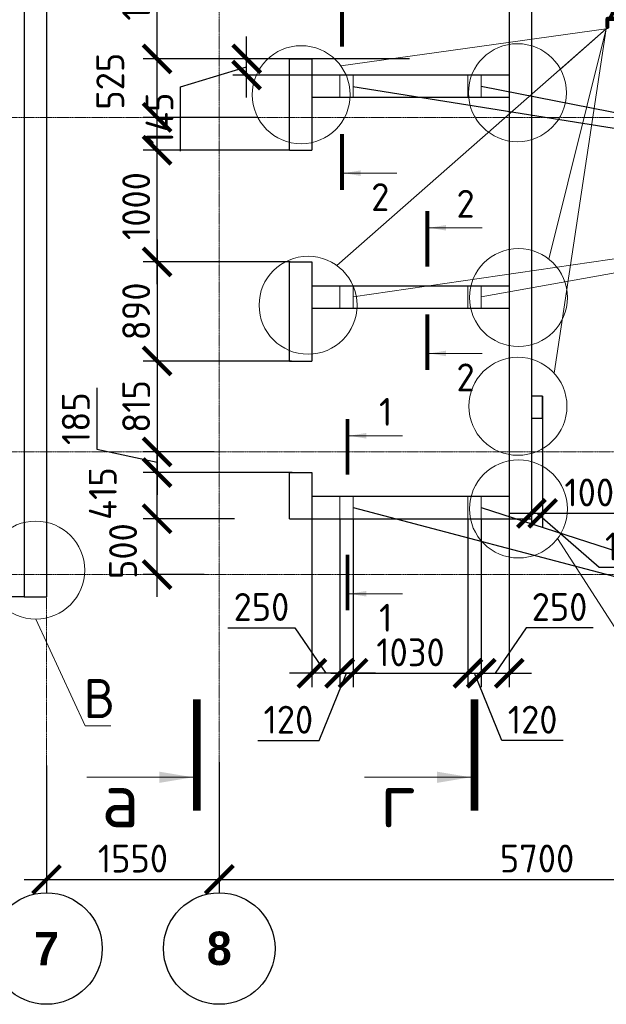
# Model space of a CAD drawing. Header units: millimetres. Extents: x 247266 to 730847, y -636031 to 10052.
# Tile 137 of 256: x 457861 to 463123, y -255233 to -246401. Entities that reach past the tile are written whole.
import ezdxf

# ---------------------------------------------------------------- set-up
doc = ezdxf.new("R2010")
doc.units = ezdxf.units.MM
doc.linetypes.add('______5', pattern=[1100, 800, -100, 100, -100])
doc.linetypes.add('осевая', pattern=[50.8, 31.75, -6.35, 6.35, -6.35])
for name, color, linetype, lineweight in [('Надписи', 7, 'Continuous', 18), ('Оси', 7, '______5', 18), ('СТЕНЫ', 7, 'Continuous', 30), ('ТОНКИЕ', 7, 'Continuous', 9), ('Узлы', 7, 'Continuous', 0)]:
    doc.layers.add(name, color=color, linetype=linetype, lineweight=lineweight)
for name, color, linetype in [('РАЗМЕРЫ', 7, 'Continuous'), ('СПДС_РАЗМЕРЫ', 7, 'Continuous'), ('СПДС_СИМВОЛЫ', 7, 'Continuous')]:
    doc.layers.add(name, color=color, linetype=linetype)
doc.styles.add('Century Gothic', font='GOTHIC.TTF')
doc.styles.add('GOST-2.304_Type-B', font='GOST_Common.ttf')
doc.dimstyles.new('СПДС', dxfattribs={"dimscale": 100, "dimtxt": 2.5, "dimasz": 2.5, "dimexe": 1.25, "dimexo": 0, "dimtad": 1, "dimdec": 0, "dimtxsty": 'GOST-2.304_Type-B', "dimblk": 'ARCHTICK', "dimcen": 2.5, "dimdle": 2, "dimadec": 0, "dimazin": 2, "dimtfac": 0.75, "dimtdec": 0, "dimtmove": 1, "dimatfit": 3, "dimfxl": 1, "dimtolj": 1, "dimarcsym": 1})

# ---------------------------------------------------------------- blocks, each defined once
blk = doc.blocks.new('_ArchTick')
at = {"color": 0, "linetype": 'ByBlock', "const_width": 0.15}
blk.add_lwpolyline([(-0.5, -0.5), (0.5, 0.5)], dxfattribs=at)
blk = doc.blocks.new('*D838')
at = {"layer": 'DEFPOINTS', "color": 0, "ltscale": 100}
for p in [(457674.6, -251377.9), (457168.6, -251577.9), (457901.5, -251577.9)]:
    blk.add_point(p, dxfattribs=at)
at = {"layer": 'РАЗМЕРЫ', "color": 0, "lineweight": -2}
for p, q in [((457168.6, -251177.9), (457168.6, -251777.9)), ((457674.6, -251377.9), (457043.6, -251377.9)), ((457901.5, -251577.9), (457043.6, -251577.9))]:
    blk.add_line(p, q, dxfattribs=at)
at = {"layer": 'РАЗМЕРЫ', "color": 0, "lineweight": -2, "ltscale": 100, "xscale": 250, "yscale": 250, "zscale": 250}
for p, rotation in [((457168.6, -251377.9), 90), ((457168.6, -251577.9), 270)]:
    blk.add_blockref('_ArchTick', p, dxfattribs=dict(at, rotation=rotation))
at = {"layer": 'РАЗМЕРЫ', "color": 0, "lineweight": 0, "ltscale": 100, "insert": (456815.5, -251112.8), "char_height": 250, "attachment_point": 5, "rotation": 90, "style": 'GOST-2.304_Type-B'}
blk.add_mtext('\\A1;200', dxfattribs=at)
blk = doc.blocks.new('*D853')
at = {"layer": 'DEFPOINTS', "color": 0, "ltscale": 100}
for p in [(462551.4, -249777.9), (463551.4, -249811.8), (462551.4, -250829.4)]:
    blk.add_point(p, dxfattribs=at)
at = {"layer": 'РАЗМЕРЫ', "color": 0, "lineweight": -2}
for p, q in [((462551.4, -249777.9), (462551.4, -250954.4)), ((463551.4, -249811.8), (463551.4, -250954.4)), ((463751.4, -250829.4), (462351.4, -250829.4))]:
    blk.add_line(p, q, dxfattribs=at)
at = {"layer": 'РАЗМЕРЫ', "color": 0, "lineweight": -2, "ltscale": 100, "xscale": 250, "yscale": 250, "zscale": 250, "rotation": 180}
blk.add_blockref('_ArchTick', (462551.4, -250829.4), dxfattribs=at)
at = {"layer": 'РАЗМЕРЫ', "color": 0, "lineweight": -2, "ltscale": 100, "xscale": 250, "yscale": 250, "zscale": 250}
blk.add_blockref('_ArchTick', (463551.4, -250829.4), dxfattribs=at)
at = {"layer": 'РАЗМЕРЫ', "color": 0, "lineweight": 0, "ltscale": 100, "insert": (463051.4, -250641.8), "char_height": 250, "attachment_point": 5, "style": 'GOST-2.304_Type-B'}
blk.add_mtext('\\A1;1000', dxfattribs=at)
blk = doc.blocks.new('*D854')
at = {"layer": 'DEFPOINTS', "color": 0, "ltscale": 100}
for p in [(462451.4, -249779.7), (462551.4, -249777.9), (462451.4, -250829.4)]:
    blk.add_point(p, dxfattribs=at)
at = {"layer": 'РАЗМЕРЫ', "color": 0, "lineweight": -2}
for p, q in [((462451.4, -249779.7), (462451.4, -250954.4)), ((462551.4, -249777.9), (462551.4, -250954.4)), ((462751.4, -250829.4), (462251.4, -250829.4)), ((463058.3, -251314.1), (462501.4, -250829.4)), ((463608.7, -251314.1), (463058.3, -251314.1))]:
    blk.add_line(p, q, dxfattribs=at)
at = {"layer": 'РАЗМЕРЫ', "color": 0, "lineweight": -2, "ltscale": 100, "xscale": 250, "yscale": 250, "zscale": 250}
blk.add_blockref('_ArchTick', (462451.4, -250829.4), dxfattribs=at)
at = {"layer": 'РАЗМЕРЫ', "color": 0, "lineweight": -2, "ltscale": 100, "xscale": 250, "yscale": 250, "zscale": 250, "rotation": 180}
blk.add_blockref('_ArchTick', (462551.4, -250829.4), dxfattribs=at)
at = {"layer": 'РАЗМЕРЫ', "color": 0, "lineweight": 0, "ltscale": 100, "insert": (463333.5, -251126.5), "char_height": 250, "attachment_point": 5, "style": 'GOST-2.304_Type-B'}
blk.add_mtext('\\A1;100', dxfattribs=at)
blk = doc.blocks.new('NSY101')
at = {"color": 0, "linetype": 'ByBlock', "lineweight": -2}
blk.add_circle((0, 0), 50, dxfattribs=at)
blk = doc.blocks.new('СЛОЖНЫЙ_ОБЪЕКТ_34')
at = {"layer": 'Оси', "color": 16, "linetype": 'Continuous', "lineweight": 25, "transparency": 33554687, "xscale": 9.999999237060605, "yscale": 9.999999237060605, "zscale": 9.999999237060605}
blk.add_blockref('NSY101', (24563, -43009.5), dxfattribs=at)
at = {"layer": 'Оси', "color": 16, "linetype": 'Continuous', "lineweight": 25, "transparency": 33554687, "insert": (24563, -43009.5), "char_height": 300, "width": 385, "attachment_point": 5, "style": 'Century Gothic'}
blk.add_mtext('\\A1;{\\fCentury Gothic|i0|b1;\\H300.000000;\\W1.000000;\\C16;7}\\P', dxfattribs=at)
blk = doc.blocks.new('СЛОЖНЫЙ_ОБЪЕКТ_35')
at = {"layer": 'Оси', "color": 16, "linetype": 'Continuous', "lineweight": 25, "transparency": 33554687, "xscale": 9.999999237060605, "yscale": 9.999999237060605, "zscale": 9.999999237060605}
blk.add_blockref('NSY101', (26113, -43009.5), dxfattribs=at)
at = {"layer": 'Оси', "color": 16, "linetype": 'Continuous', "lineweight": 25, "transparency": 33554687, "insert": (26113, -43009.5), "char_height": 300, "width": 385, "attachment_point": 5, "style": 'Century Gothic'}
blk.add_mtext('\\A1;{\\fCentury Gothic|i0|b1;\\H300.000000;\\W1.000000;\\C16;8}\\P', dxfattribs=at)
blk = doc.blocks.new('*D870')
at = {"layer": 'DEFPOINTS', "color": 0, "ltscale": 100}
for p in [(458101.5, -253090.9), (459651.5, -253061), (459651.5, -254113.5)]:
    blk.add_point(p, dxfattribs=at)
at = {"layer": 'РАЗМЕРЫ', "color": 0, "lineweight": -2}
for p, q in [((458101.5, -253090.9), (458101.5, -254238.5)), ((459651.5, -253061), (459651.5, -254238.5)), ((457901.5, -254113.5), (459851.5, -254113.5))]:
    blk.add_line(p, q, dxfattribs=at)
at = {"layer": 'РАЗМЕРЫ', "color": 0, "lineweight": -2, "ltscale": 100, "xscale": 250, "yscale": 250, "zscale": 250, "rotation": 180}
blk.add_blockref('_ArchTick', (458101.5, -254113.5), dxfattribs=at)
at = {"layer": 'РАЗМЕРЫ', "color": 0, "lineweight": -2, "ltscale": 100, "xscale": 250, "yscale": 250, "zscale": 250}
blk.add_blockref('_ArchTick', (459651.5, -254113.5), dxfattribs=at)
at = {"layer": 'РАЗМЕРЫ', "color": 0, "lineweight": 0, "ltscale": 100, "insert": (458876.5, -253925.9), "char_height": 250, "attachment_point": 5, "style": 'GOST-2.304_Type-B'}
blk.add_mtext('\\A1;1550', dxfattribs=at)
blk = doc.blocks.new('*D871')
at = {"layer": 'DEFPOINTS', "color": 0, "ltscale": 100}
for p in [(459651.5, -253339.6), (465351.5, -253449.1), (465351.5, -254113.5)]:
    blk.add_point(p, dxfattribs=at)
at = {"layer": 'РАЗМЕРЫ', "color": 0, "lineweight": -2}
for p, q in [((459651.5, -253339.6), (459651.5, -254238.5)), ((465351.5, -253449.1), (465351.5, -254238.5)), ((459451.5, -254113.5), (465551.5, -254113.5))]:
    blk.add_line(p, q, dxfattribs=at)
at = {"layer": 'РАЗМЕРЫ', "color": 0, "lineweight": -2, "ltscale": 100, "xscale": 250, "yscale": 250, "zscale": 250, "rotation": 180}
blk.add_blockref('_ArchTick', (459651.5, -254113.5), dxfattribs=at)
at = {"layer": 'РАЗМЕРЫ', "color": 0, "lineweight": -2, "ltscale": 100, "xscale": 250, "yscale": 250, "zscale": 250}
blk.add_blockref('_ArchTick', (465351.5, -254113.5), dxfattribs=at)
at = {"layer": 'РАЗМЕРЫ', "color": 0, "lineweight": 0, "ltscale": 100, "insert": (462501.5, -253925.6), "char_height": 250, "attachment_point": 5, "style": 'GOST-2.304_Type-B'}
blk.add_mtext('\\A1;5700', dxfattribs=at)
blk = doc.blocks.new('*D1414')
at = {"layer": 'DEFPOINTS', "color": 0, "ltscale": 100}
for p in [(459093.4, -250877.9), (459787.7, -250877.9), (459515.9, -251377.9)]:
    blk.add_point(p, dxfattribs=at)
at = {"layer": 'РАЗМЕРЫ', "color": 0, "lineweight": -2}
for p, q in [((459093.4, -251577.9), (459093.4, -250677.9)), ((459787.7, -250877.9), (458968.4, -250877.9)), ((459515.9, -251377.9), (458968.4, -251377.9))]:
    blk.add_line(p, q, dxfattribs=at)
at = {"layer": 'РАЗМЕРЫ', "color": 0, "lineweight": -2, "ltscale": 100, "xscale": 250, "yscale": 250, "zscale": 250}
for p, rotation in [((459093.4, -250877.9), 90), ((459093.4, -251377.9), 270)]:
    blk.add_blockref('_ArchTick', p, dxfattribs=dict(at, rotation=rotation))
at = {"layer": 'РАЗМЕРЫ', "color": 0, "lineweight": 0, "ltscale": 100, "insert": (458788.1, -251168), "char_height": 250, "attachment_point": 5, "rotation": 90, "style": 'GOST-2.304_Type-B'}
blk.add_mtext('\\A1;500', dxfattribs=at)
blk = doc.blocks.new('*D1415')
at = {"layer": 'DEFPOINTS', "color": 0, "ltscale": 100}
for p in [(459093.4, -250462.9), (459559.7, -250462.9), (459605.7, -250877.9)]:
    blk.add_point(p, dxfattribs=at)
at = {"layer": 'РАЗМЕРЫ', "color": 0, "lineweight": -2}
for p, q in [((459093.4, -251077.9), (459093.4, -250262.9)), ((459559.7, -250462.9), (458968.4, -250462.9)), ((459605.7, -250877.9), (458968.4, -250877.9))]:
    blk.add_line(p, q, dxfattribs=at)
at = {"layer": 'РАЗМЕРЫ', "color": 0, "lineweight": -2, "ltscale": 100, "xscale": 250, "yscale": 250, "zscale": 250}
for p, rotation in [((459093.4, -250462.9), 90), ((459093.4, -250877.9), 270)]:
    blk.add_blockref('_ArchTick', p, dxfattribs=dict(at, rotation=rotation))
at = {"layer": 'РАЗМЕРЫ', "color": 0, "lineweight": 0, "ltscale": 100, "insert": (458606.2, -250652), "char_height": 250, "attachment_point": 5, "rotation": 90, "style": 'GOST-2.304_Type-B'}
blk.add_mtext('\\A1;415', dxfattribs=at)
blk = doc.blocks.new('*D1416')
at = {"layer": 'DEFPOINTS', "color": 0, "ltscale": 100}
for p in [(459605.7, -250277.9), (459093.4, -250462.9), (460304.4, -250462.9)]:
    blk.add_point(p, dxfattribs=at)
at = {"layer": 'РАЗМЕРЫ', "color": 0, "lineweight": -2}
for p, q in [((458552.2, -249704.6), (458552.2, -250255)), ((459093.4, -250077.9), (459093.4, -250662.9)), ((458552.2, -250255), (459093.4, -250370.4)), ((459605.7, -250277.9), (458968.4, -250277.9)), ((460304.4, -250462.9), (458968.4, -250462.9))]:
    blk.add_line(p, q, dxfattribs=at)
at = {"layer": 'РАЗМЕРЫ', "color": 0, "lineweight": -2, "ltscale": 100, "xscale": 250, "yscale": 250, "zscale": 250}
for p, rotation in [((459093.4, -250277.9), 90), ((459093.4, -250462.9), 270)]:
    blk.add_blockref('_ArchTick', p, dxfattribs=dict(at, rotation=rotation))
at = {"layer": 'РАЗМЕРЫ', "color": 0, "lineweight": 0, "ltscale": 100, "insert": (458364.6, -249979.8), "char_height": 250, "attachment_point": 5, "rotation": 90, "style": 'GOST-2.304_Type-B'}
blk.add_mtext('\\A1;185', dxfattribs=at)
blk = doc.blocks.new('*D1417')
at = {"layer": 'DEFPOINTS', "color": 0, "ltscale": 100}
for p in [(459093.4, -247572.9), (460280.4, -247572.9), (459705.5, -248572.9)]:
    blk.add_point(p, dxfattribs=at)
at = {"layer": 'РАЗМЕРЫ', "color": 0, "lineweight": -2}
for p, q in [((459093.4, -248772.9), (459093.4, -247372.9)), ((460280.4, -247572.9), (458968.4, -247572.9)), ((459705.5, -248572.9), (458968.4, -248572.9))]:
    blk.add_line(p, q, dxfattribs=at)
at = {"layer": 'РАЗМЕРЫ', "color": 0, "lineweight": -2, "ltscale": 100, "xscale": 250, "yscale": 250, "zscale": 250}
for p, rotation in [((459093.4, -247572.9), 90), ((459093.4, -248572.9), 270)]:
    blk.add_blockref('_ArchTick', p, dxfattribs=dict(at, rotation=rotation))
at = {"layer": 'РАЗМЕРЫ', "color": 0, "lineweight": 0, "ltscale": 100, "insert": (458905.8, -248072.9), "char_height": 250, "attachment_point": 5, "rotation": 90, "style": 'GOST-2.304_Type-B'}
blk.add_mtext('\\A1;1000', dxfattribs=at)
blk = doc.blocks.new('*D1418')
at = {"layer": 'DEFPOINTS', "color": 0, "ltscale": 100}
for p in [(459093.4, -246752.9), (459478.4, -246752.9), (459990.9, -247277.9)]:
    blk.add_point(p, dxfattribs=at)
at = {"layer": 'РАЗМЕРЫ', "color": 0, "lineweight": -2}
for p, q in [((459093.4, -247477.9), (459093.4, -246552.9)), ((459478.4, -246752.9), (458968.4, -246752.9)), ((459990.9, -247277.9), (458968.4, -247277.9))]:
    blk.add_line(p, q, dxfattribs=at)
at = {"layer": 'РАЗМЕРЫ', "color": 0, "lineweight": -2, "ltscale": 100, "xscale": 250, "yscale": 250, "zscale": 250}
for p, rotation in [((459093.4, -246752.9), 90), ((459093.4, -247277.9), 270)]:
    blk.add_blockref('_ArchTick', p, dxfattribs=dict(at, rotation=rotation))
at = {"layer": 'РАЗМЕРЫ', "color": 0, "lineweight": 0, "ltscale": 100, "insert": (458673.3, -246953.6), "char_height": 250, "attachment_point": 5, "rotation": 90, "style": 'GOST-2.304_Type-B'}
blk.add_mtext('\\A1;525', dxfattribs=at)
blk = doc.blocks.new('*D1421')
at = {"layer": 'DEFPOINTS', "color": 0, "ltscale": 100}
for p in [(460288, -248572.9), (459093.4, -249462.9), (460300, -249462.9)]:
    blk.add_point(p, dxfattribs=at)
at = {"layer": 'РАЗМЕРЫ', "color": 0, "lineweight": -2}
for p, q in [((459093.4, -248372.9), (459093.4, -249662.9)), ((460288, -248572.9), (458968.4, -248572.9)), ((460300, -249462.9), (458968.4, -249462.9))]:
    blk.add_line(p, q, dxfattribs=at)
at = {"layer": 'РАЗМЕРЫ', "color": 0, "lineweight": -2, "ltscale": 100, "xscale": 250, "yscale": 250, "zscale": 250}
for p, rotation in [((459093.4, -248572.9), 90), ((459093.4, -249462.9), 270)]:
    blk.add_blockref('_ArchTick', p, dxfattribs=dict(at, rotation=rotation))
at = {"layer": 'РАЗМЕРЫ', "color": 0, "lineweight": 0, "ltscale": 100, "insert": (458905.8, -249017.9), "char_height": 250, "attachment_point": 5, "rotation": 90, "style": 'GOST-2.304_Type-B'}
blk.add_mtext('\\A1;890', dxfattribs=at)
blk = doc.blocks.new('*D1422')
at = {"layer": 'DEFPOINTS', "color": 0, "ltscale": 100}
for p in [(460300, -249462.9), (459093.4, -250277.9), (459417.6, -250277.9)]:
    blk.add_point(p, dxfattribs=at)
at = {"layer": 'РАЗМЕРЫ', "color": 0, "lineweight": -2}
for p, q in [((459093.4, -249262.9), (459093.4, -250477.9)), ((460300, -249462.9), (458968.4, -249462.9)), ((459417.6, -250277.9), (458968.4, -250277.9))]:
    blk.add_line(p, q, dxfattribs=at)
at = {"layer": 'РАЗМЕРЫ', "color": 0, "lineweight": -2, "ltscale": 100, "xscale": 250, "yscale": 250, "zscale": 250}
for p, rotation in [((459093.4, -249462.9), 90), ((459093.4, -250277.9), 270)]:
    blk.add_blockref('_ArchTick', p, dxfattribs=dict(at, rotation=rotation))
at = {"layer": 'РАЗМЕРЫ', "color": 0, "lineweight": 0, "ltscale": 100, "insert": (458905.8, -249870.4), "char_height": 250, "attachment_point": 5, "rotation": 90, "style": 'GOST-2.304_Type-B'}
blk.add_mtext('\\A1;815', dxfattribs=at)
blk = doc.blocks.new('*D1423')
at = {"layer": 'DEFPOINTS', "color": 0, "ltscale": 100}
for p in [(459093.4, -245452.4), (459285.5, -245452.4), (460281.4, -246752.9)]:
    blk.add_point(p, dxfattribs=at)
at = {"layer": 'РАЗМЕРЫ', "color": 0, "lineweight": -2}
for p, q in [((459093.4, -246952.9), (459093.4, -245252.4)), ((459285.5, -245452.4), (458968.4, -245452.4)), ((460281.4, -246752.9), (458968.4, -246752.9))]:
    blk.add_line(p, q, dxfattribs=at)
at = {"layer": 'РАЗМЕРЫ', "color": 0, "lineweight": -2, "ltscale": 100, "xscale": 250, "yscale": 250, "zscale": 250}
for p, rotation in [((459093.4, -245452.4), 90), ((459093.4, -246752.9), 270)]:
    blk.add_blockref('_ArchTick', p, dxfattribs=dict(at, rotation=rotation))
at = {"layer": 'РАЗМЕРЫ', "color": 0, "lineweight": 0, "ltscale": 100, "insert": (458905.8, -246102.6), "char_height": 250, "attachment_point": 5, "rotation": 90, "style": 'GOST-2.304_Type-B'}
blk.add_mtext('\\A1;1300', dxfattribs=at)
blk = doc.blocks.new('*D1424')
at = {"layer": 'DEFPOINTS', "color": 0, "ltscale": 100}
for p in [(459896.5, -246752.9), (461357.7, -246752.9), (460481.4, -246897.9)]:
    blk.add_point(p, dxfattribs=at)
at = {"layer": 'РАЗМЕРЫ', "color": 0, "lineweight": -2}
for p, q in [((459896.5, -247097.9), (459896.5, -246552.9)), ((461357.7, -246752.9), (459771.5, -246752.9)), ((459302.4, -247003.6), (459896.5, -246825.4)), ((460481.4, -246897.9), (459771.5, -246897.9)), ((459302.4, -247579), (459302.4, -247003.6))]:
    blk.add_line(p, q, dxfattribs=at)
at = {"layer": 'РАЗМЕРЫ', "color": 0, "lineweight": -2, "ltscale": 100, "xscale": 250, "yscale": 250, "zscale": 250}
for p, rotation in [((459896.5, -246752.9), 90), ((459896.5, -246897.9), 270)]:
    blk.add_blockref('_ArchTick', p, dxfattribs=dict(at, rotation=rotation))
at = {"layer": 'РАЗМЕРЫ', "color": 0, "lineweight": 0, "ltscale": 100, "insert": (459114.7, -247291.3), "char_height": 250, "attachment_point": 5, "rotation": 90, "style": 'GOST-2.304_Type-B'}
blk.add_mtext('\\A1;145', dxfattribs=at)
blk = doc.blocks.new('*D3747')
at = {"layer": 'DEFPOINTS', "color": 0, "ltscale": 100}
for p in [(460481.4, -250877.9), (460731.4, -250877.9), (460481.4, -252263.5)]:
    blk.add_point(p, dxfattribs=at)
at = {"layer": 'СПДС_РАЗМЕРЫ', "color": 0, "lineweight": -2, "ltscale": 100}
for p, q in [((460481.4, -250877.9), (460481.4, -252388.5)), ((460731.4, -250877.9), (460731.4, -252388.5)), ((459729.2, -251856.7), (460329.7, -251856.7)), ((460329.7, -251856.7), (460606.4, -252263.5)), ((460931.4, -252263.5), (460281.4, -252263.5))]:
    blk.add_line(p, q, dxfattribs=at)
at = {"layer": 'СПДС_РАЗМЕРЫ', "color": 0, "lineweight": -2, "ltscale": 100, "xscale": 250, "yscale": 250, "zscale": 250, "rotation": 180}
blk.add_blockref('_ArchTick', (460481.4, -252263.5), dxfattribs=at)
at = {"layer": 'СПДС_РАЗМЕРЫ', "color": 0, "lineweight": -2, "ltscale": 100, "xscale": 250, "yscale": 250, "zscale": 250}
blk.add_blockref('_ArchTick', (460731.4, -252263.5), dxfattribs=at)
at = {"layer": 'СПДС_РАЗМЕРЫ', "color": 0, "ltscale": 100, "insert": (460029.4, -251669), "char_height": 250, "attachment_point": 5, "style": 'GOST-2.304_Type-B'}
blk.add_mtext('\\A1;250', dxfattribs=at)
blk = doc.blocks.new('*D3748')
at = {"layer": 'DEFPOINTS', "color": 0, "ltscale": 100}
for p in [(460731.4, -250877.9), (460851.4, -250877.9), (460731.4, -252263.5)]:
    blk.add_point(p, dxfattribs=at)
at = {"layer": 'СПДС_РАЗМЕРЫ', "color": 0, "lineweight": -2, "ltscale": 100}
for p, q in [((460731.4, -250877.9), (460731.4, -252388.5)), ((460851.4, -250877.9), (460851.4, -252388.5)), ((461051.4, -252263.5), (460531.4, -252263.5)), ((460546, -252867.8), (460791.4, -252263.5)), ((459995.6, -252867.8), (460546, -252867.8))]:
    blk.add_line(p, q, dxfattribs=at)
at = {"layer": 'СПДС_РАЗМЕРЫ', "color": 0, "lineweight": -2, "ltscale": 100, "xscale": 250, "yscale": 250, "zscale": 250}
blk.add_blockref('_ArchTick', (460731.4, -252263.5), dxfattribs=at)
at = {"layer": 'СПДС_РАЗМЕРЫ', "color": 0, "lineweight": -2, "ltscale": 100, "xscale": 250, "yscale": 250, "zscale": 250, "rotation": 180}
blk.add_blockref('_ArchTick', (460851.4, -252263.5), dxfattribs=at)
at = {"layer": 'СПДС_РАЗМЕРЫ', "color": 0, "ltscale": 100, "insert": (460270.8, -252680.1), "char_height": 250, "attachment_point": 5, "style": 'GOST-2.304_Type-B'}
blk.add_mtext('\\A1;120', dxfattribs=at)
blk = doc.blocks.new('*D3749')
at = {"layer": 'DEFPOINTS', "color": 0, "ltscale": 100}
for p in [(460851.4, -250877.9), (461881.4, -250877.9), (461881.4, -252263.5)]:
    blk.add_point(p, dxfattribs=at)
at = {"layer": 'СПДС_РАЗМЕРЫ', "color": 0, "lineweight": -2, "ltscale": 100}
for p, q in [((460851.4, -250877.9), (460851.4, -252388.5)), ((461881.4, -250877.9), (461881.4, -252388.5)), ((460651.4, -252263.5), (462081.4, -252263.5))]:
    blk.add_line(p, q, dxfattribs=at)
at = {"layer": 'СПДС_РАЗМЕРЫ', "color": 0, "lineweight": -2, "ltscale": 100, "xscale": 250, "yscale": 250, "zscale": 250, "rotation": 180}
blk.add_blockref('_ArchTick', (460851.4, -252263.5), dxfattribs=at)
at = {"layer": 'СПДС_РАЗМЕРЫ', "color": 0, "lineweight": -2, "ltscale": 100, "xscale": 250, "yscale": 250, "zscale": 250}
blk.add_blockref('_ArchTick', (461881.4, -252263.5), dxfattribs=at)
at = {"layer": 'СПДС_РАЗМЕРЫ', "color": 0, "ltscale": 100, "insert": (461366.4, -252075.9), "char_height": 250, "attachment_point": 5, "style": 'GOST-2.304_Type-B'}
blk.add_mtext('\\A1;1030', dxfattribs=at)
blk = doc.blocks.new('*D3750')
at = {"layer": 'DEFPOINTS', "color": 0, "ltscale": 100}
for p in [(462001.4, -250877.9), (462251.4, -250877.9), (462251.4, -252263.5)]:
    blk.add_point(p, dxfattribs=at)
at = {"layer": 'СПДС_РАЗМЕРЫ', "color": 0, "lineweight": -2, "ltscale": 100}
for p, q in [((462001.4, -250877.9), (462001.4, -252388.5)), ((462251.4, -250877.9), (462251.4, -252388.5)), ((462403.1, -251856.7), (462126.4, -252263.5)), ((463003.6, -251856.7), (462403.1, -251856.7)), ((461801.4, -252263.5), (462451.4, -252263.5))]:
    blk.add_line(p, q, dxfattribs=at)
at = {"layer": 'СПДС_РАЗМЕРЫ', "color": 0, "lineweight": -2, "ltscale": 100, "xscale": 250, "yscale": 250, "zscale": 250, "rotation": 180}
blk.add_blockref('_ArchTick', (462001.4, -252263.5), dxfattribs=at)
at = {"layer": 'СПДС_РАЗМЕРЫ', "color": 0, "lineweight": -2, "ltscale": 100, "xscale": 250, "yscale": 250, "zscale": 250}
blk.add_blockref('_ArchTick', (462251.4, -252263.5), dxfattribs=at)
at = {"layer": 'СПДС_РАЗМЕРЫ', "color": 0, "ltscale": 100, "insert": (462703.3, -251669), "char_height": 250, "attachment_point": 5, "style": 'GOST-2.304_Type-B'}
blk.add_mtext('\\A1;250', dxfattribs=at)
blk = doc.blocks.new('*D3751')
at = {"layer": 'DEFPOINTS', "color": 0, "ltscale": 100}
for p in [(461881.4, -250877.9), (462001.4, -250877.9), (462001.4, -252263.5)]:
    blk.add_point(p, dxfattribs=at)
at = {"layer": 'СПДС_РАЗМЕРЫ', "color": 0, "lineweight": -2, "ltscale": 100}
for p, q in [((461881.4, -250877.9), (461881.4, -252388.5)), ((462001.4, -250877.9), (462001.4, -252388.5)), ((461681.4, -252263.5), (462201.4, -252263.5)), ((462186.7, -252867.8), (461941.4, -252263.5)), ((462737.1, -252867.8), (462186.7, -252867.8))]:
    blk.add_line(p, q, dxfattribs=at)
at = {"layer": 'СПДС_РАЗМЕРЫ', "color": 0, "lineweight": -2, "ltscale": 100, "xscale": 250, "yscale": 250, "zscale": 250}
blk.add_blockref('_ArchTick', (461881.4, -252263.5), dxfattribs=at)
at = {"layer": 'СПДС_РАЗМЕРЫ', "color": 0, "lineweight": -2, "ltscale": 100, "xscale": 250, "yscale": 250, "zscale": 250, "rotation": 180}
blk.add_blockref('_ArchTick', (462001.4, -252263.5), dxfattribs=at)
at = {"layer": 'СПДС_РАЗМЕРЫ', "color": 0, "ltscale": 100, "insert": (462461.9, -252680.1), "char_height": 250, "attachment_point": 5, "style": 'GOST-2.304_Type-B'}
blk.add_mtext('\\A1;120', dxfattribs=at)

msp = doc.modelspace()

# ---------------------------------------------------------------- linework, layer by layer
at = {"layer": 'Надписи', "lineweight": 15, "ltscale": 0.3}
for p, q in [((460705.11, -248606.17, -720), (463122.49, -246482.12, -720)), ((460740.82, -246815.05, -720), (463122.49, -246482.12, -720)), ((462608.27, -248549.46, -720), (463122.49, -246482.12, -720)), ((462654.92, -249573.04, -720), (463122.49, -246482.12, -720)), ((462654.92, -249573.04, -720), (463122.49, -246482.12, -720)), ((462710.92, -246844.61, -720), (463122.49, -246482.12, -720)), ((462710.92, -246844.61, -720), (463122.49, -246482.12, -720)), ((462710.92, -246844.61, -720), (463122.49, -246482.12, -720)), ((463122.49, -246482.12, -720), (463122.59, -246482.12, -720)), ((462685.8, -251054.19, -720), (463253.39, -251938.07, -720)), ((462685.8, -251054.19, -720), (463253.39, -251938.07, -720)), ((462685.8, -251054.19, -720), (463253.39, -251938.07, -720)), ((458004.73, -251777.94, -360), (458448.39, -252735.86, -360)), ((458004.73, -251777.94, -360), (458448.39, -252735.86, -360)), ((458004.73, -251777.94, -360), (458448.39, -252735.86, -360)), ((458448.39, -252735.86, -360), (458448.49, -252735.86, -360)), ((458448.6, -252735.51, -360), (458678.81, -252735.51, -360))]:
    msp.add_line(p, q, dxfattribs=at)
at = {"layer": 'Надписи'}
for centre in [(460385.9, -247074.24, -360), (462325.54, -247055.86, -360), (460447.66, -248962.34, -360), (462334.73, -248893.43, -360), (462330.12, -249869.09, -720), (462334.73, -250789.81, -360), (458004.73, -251338.46)]:
    msp.add_circle(centre, 439.48, dxfattribs=at)
at = {"layer": 'Оси', "linetype": 'осевая', "lineweight": 0, "ltscale": 0.3, "transparency": 33554687}
for p, q in [((458101.49, -240419.53, -1120), (458101.49, -254217.3, -1120)), ((459651.49, -240419.53, -1120), (459651.49, -254217.3, -1120)), ((454564.22, -247277.85, -1120), (468708.85, -247277.85, -1120)), ((454564.22, -250277.85, -1120), (468708.85, -250277.85, -1120)), ((454564.22, -251377.85, -1120), (468708.85, -251377.85, -1120))]:
    msp.add_line(p, q, dxfattribs=at)
at = {"layer": 'СПДС_СИМВОЛЫ', "ltscale": 100}
for p, q in [((460848.32, -247000.22, -560), (467037.14, -247985.8)), ((462001.38, -246997.85, -560), (467037.14, -247985.8)), ((460851.38, -250777.85, -560), (467037.14, -252403.85)), ((462001.38, -250777.85, -560), (467037.14, -252403.85))]:
    msp.add_line(p, q, dxfattribs=at)
at = {"layer": 'СТЕНЫ', "linetype": 'Continuous', "transparency": 33554687}
for p, q in [((462251.38, -243927.85, -560), (462251.38, -250877.85, -560)), ((457901.38, -244177.85, -560), (457901.38, -251577.85, -560)), ((458101.38, -244127.85, -560), (458101.38, -251577.85, -560)), ((462451.38, -244127.85, -560), (462451.38, -249777.85, -560)), ((460281.38, -247572.85, -755.24), (460281.38, -246752.85, -560)), ((460481.38, -246752.85, -560), (460481.38, -247572.85, -755.24)), ((462251.38, -246897.85, -560), (460481.38, -246897.85, -560)), ((462251.38, -247097.85, -560), (460481.38, -247097.85, -560)), ((460281.38, -249462.85, -755.48), (460281.38, -248572.85, -558.9)), ((460481.38, -248572.85, -558.9), (460481.38, -249462.85, -755.48)), ((460481.38, -248787.85, -560), (462251.38, -248787.85, -560)), ((460481.38, -248987.85, -560), (462251.38, -248987.85, -560)), ((462551.38, -249777.85, -560), (462451.38, -249777.85, -560)), ((462551.38, -249977.85, -560), (462451.38, -249977.85, -560)), ((462451.38, -249977.85, -560), (462451.38, -250877.85, -560)), ((460281.38, -250877.85, -760), (460281.38, -250462.85, -760)), ((460481.38, -250462.85, -760), (460481.38, -250877.85, -760)), ((462251.38, -250677.85, -560), (460481.38, -250677.85, -560)), ((460281.38, -250877.85, -560), (462451.38, -250877.85, -560)), ((457901.38, -251577.85, -560), (458101.38, -251577.85, -560))]:
    msp.add_line(p, q, dxfattribs=at)
for points, elevation in [([(460281.38, -246752.85), (460481.38, -246752.85)], -560), ([(460281.38, -247572.85), (460481.38, -247572.85)], -560), ([(460281.38, -248572.85), (460481.38, -248572.85)], -560), ([(460281.38, -249462.85), (460481.38, -249462.85)], -755.48), ([(462551.38, -249977.85), (462551.38, -249777.85)], -560), ([(460281.38, -250462.85), (460481.38, -250462.85)], -513.61)]:
    msp.add_lwpolyline(points, dxfattribs=dict(at, elevation=elevation))
at = {"layer": 'ТОНКИЕ', "ltscale": 100}
for p, q in [((460731.38, -247097.85, -560), (460731.38, -246897.85, -560)), ((460851.38, -247097.85, -560), (460851.38, -246897.85, -560)), ((461881.38, -247097.85, -560), (461881.38, -246897.85, -560)), ((462001.38, -247097.85, -560), (462001.38, -246897.85, -560)), ((460851.38, -248887.85, -560), (467037.14, -247985.8)), ((467037.14, -247985.8), (462001.38, -248887.85, -560)), ((460731.38, -248987.85, -560), (460731.38, -248787.85, -560)), ((460851.38, -248987.85, -560), (460851.38, -248787.85, -560)), ((461881.38, -248987.85, -560), (461881.38, -248787.85, -560)), ((462001.38, -248987.85, -560), (462001.38, -248787.85, -560)), ((460731.38, -250877.85, -560), (460731.38, -250677.85, -560)), ((460851.38, -250877.85, -560), (460851.38, -250677.85, -560)), ((461881.38, -250877.85, -560), (461881.38, -250677.85, -560)), ((462001.38, -250877.85, -560), (462001.38, -250677.85, -560))]:
    msp.add_line(p, q, dxfattribs=at)
at = {"layer": 'Узлы', "linetype": 'Continuous', "lineweight": 0}
for p, q in [((460770.11, -247777.66), (461245.11, -247777.66)), ((461535.22, -248267.58), (462010.22, -248267.58)), ((461535.22, -249394.77), (462010.22, -249394.77)), ((460818.94, -250133.39), (461293.94, -250133.39)), ((460818.94, -251550.39), (461293.94, -251550.39)), ((459414.58, -253196.65, -360), (458464.58, -253196.65, -360)), ((461904.88, -253196.65, -360), (460954.88, -253196.65, -360))]:
    msp.add_line(p, q, dxfattribs=at)
at = {"layer": 'Узлы', "linetype": 'Continuous', "lineweight": 0, "const_width": 35}
for points in [[(460752.61, -246143.67), (460752.61, -246643.67)], [(460752.61, -247927.66), (460752.61, -247427.66)], [(461517.72, -248117.58), (461517.72, -248617.58)], [(461517.72, -249544.77), (461517.72, -249044.77)], [(460801.44, -249983.39), (460801.44, -250483.39)], [(460801.44, -251700.39), (460801.44, -251200.39)]]:
    msp.add_lwpolyline(points, dxfattribs=at)
at = {"layer": 'Узлы', "linetype": 'Continuous', "lineweight": 0, "const_width": 70, "elevation": -360}
for points in [[(459449.58, -253496.65), (459449.58, -252496.65)], [(461939.88, -253496.65), (461939.88, -252496.65)]]:
    msp.add_lwpolyline(points, dxfattribs=at)
at = {"layer": 'Узлы', "linetype": 'Continuous', "lineweight": 0}
for points in [[(460770.11, -247777.66), (460920.34, -247802.8), (460920.34, -247752.52)], [(461535.22, -248267.58), (461685.45, -248292.72), (461685.45, -248242.44)], [(461535.22, -249394.77), (461685.45, -249419.91), (461685.45, -249369.63)], [(460818.94, -250133.39), (460969.17, -250158.53), (460969.17, -250108.26)], [(460818.94, -251550.39), (460969.17, -251575.53), (460969.17, -251525.25)], [(459414.58, -253196.65, -360), (459114.13, -253246.92, -360), (459114.13, -253146.37, -360)], [(461904.88, -253196.65, -360), (461604.43, -253246.92, -360), (461604.43, -253146.37, -360)]]:
    msp.add_solid(points, dxfattribs=at)

# ---------------------------------------------------------------- block references
at = {"layer": 'Оси', "linetype": 'Continuous', "lineweight": 25, "transparency": 33554687}
for name in ['СЛОЖНЫЙ_ОБЪЕКТ_34', 'СЛОЖНЫЙ_ОБЪЕКТ_35']:
    msp.add_blockref(name, (433537.97, -211723.68, -1120), dxfattribs=at)

# ---------------------------------------------------------------- texts
at = {"layer": 'Надписи', "ltscale": 0.3, "char_height": 350, "attachment_point": 2, "style": 'GOST-2.304_Type-B'}
for s, insert in [('Д', (463265.21, -246061.77, -720)), ('В', (458573.6, -252315.51, -360))]:
    msp.add_mtext(s, dxfattribs=dict(at, insert=insert))
at = {"layer": 'Узлы', "linetype": 'Continuous', "lineweight": 0, "attachment_point": 5, "style": 'GOST-2.304_Type-B'}
for s, width, gutter_width, insert, char_height in [('2', 361.9399, 12.5, (461095.11, -247992.66), 250), ('2', 361.9399, 12.5, (461860.22, -248052.58), 250), ('2', 361.9399, 12.5, (461860.22, -249609.77), 250), ('1', 361.9399, 12.5, (461143.94, -249918.39), 250), ('1', 361.9399, 12.5, (461143.94, -251765.39), 250), ('а', 723.8798, 25, (458764.58, -253395.11, -360), 500), ('г', 723.8798, 25, (461254.89, -253395.11, -360), 500)]:
    msp.add_mtext_dynamic_manual_height_columns(s, width=width, gutter_width=gutter_width, heights=[0], dxfattribs=dict(at, insert=insert, char_height=char_height))

# ---------------------------------------------------------------- dimensions: what is measured, and where the dimension line sits
at = {"layer": 'РАЗМЕРЫ', "lineweight": 0}
for base, p1, p2, picture, middle in [((459093.44, -245452.39, -760), (460281.38, -246752.85, -560), (459285.54, -245452.39, -760), '*D1423', (458905.81, -246102.62, -760)), ((459896.48, -246752.85, -760), (460481.38, -246897.85, -760), (461357.68, -246752.85, -560), '*D1424', (459114.73, -247066.09, -760)), ((459093.44, -247572.85, -760), (459705.46, -248572.85, -760), (460280.4, -247572.85, -560), '*D1417', (458905.81, -248072.85, -760)), ((459093.44, -250277.85, -760), (460300, -249462.85, -755.48), (459417.58, -250277.85, -960), '*D1422', (458905.81, -249870.35, -760))]:
    dim = msp.add_linear_dim(base=base, p1=p1, p2=p2, angle=90, dimstyle='СПДС', dxfattribs=at)
    dim.commit()
    dim.dimension.update_dxf_attribs({"geometry": picture, "text_midpoint": middle})
for base, p1, p2, picture, middle in [((459093.44, -246752.85, -760), (459990.94, -247277.85, -1320), (459478.4, -246752.85, -760), '*D1418', (458860.89, -246953.6, -760)), ((459093.44, -249462.85, -760), (460287.96, -248572.85, -560), (460300, -249462.85, -755.48), '*D1421', (459093.44, -249017.85, -760)), ((459093.44, -250462.85, -760), (459605.72, -250277.85, -960), (460304.4, -250462.85, -513.61), '*D1416', (458552.2, -250192.53, -760)), ((459093.44, -250462.85, -760), (459605.72, -250877.85, -960), (459559.74, -250462.85, -760), '*D1415', (458793.85, -250651.97, -760)), ((459093.44, -250877.85, -760), (459515.94, -251377.85, -1320), (459787.69, -250877.85, -960), '*D1414', (458975.72, -251168.03, -760)), ((457168.6, -251577.85, -360), (457674.57, -251377.85, -920), (457901.53, -251577.85, -560), '*D838', (457003.1, -251112.77, -360))]:
    dim = msp.add_linear_dim(base=base, p1=p1, p2=p2, angle=90, dimstyle='СПДС', dxfattribs=at)
    dim.commit()
    dim.dimension.update_dxf_attribs({"geometry": picture, "text_midpoint": middle, "dimtype": 160})
dim = msp.add_linear_dim(base=(462451.38, -250829.39, -560), p1=(462551.38, -249777.85, -560), p2=(462451.38, -249779.69, -560), dimstyle='СПДС', dxfattribs=at)
dim.commit()
dim.dimension.update_dxf_attribs({"geometry": '*D854', "text_midpoint": (463120.76, -251314.09, -560), "dimtype": 160})
for base, p1, p2, picture, middle in [((462551.38, -250829.39, -560), (463551.38, -249811.78, -560), (462551.38, -249777.85, -560), '*D853', (463051.38, -250641.77, -560)), ((459651.49, -254113.48, -560), (458101.49, -253090.86, -1120), (459651.49, -253061.01, -1120), '*D870', (458876.49, -253925.86, -560)), ((465351.49, -254113.48, -560), (459651.49, -253339.61, -1120), (465351.49, -253449.06, -1120), '*D871', (462501.49, -253925.61, -560))]:
    dim = msp.add_linear_dim(base=base, p1=p1, p2=p2, dimstyle='СПДС', dxfattribs=at)
    dim.commit()
    dim.dimension.update_dxf_attribs({"geometry": picture, "text_midpoint": middle})
at = {"layer": 'СПДС_РАЗМЕРЫ', "ltscale": 100}
for base, p1, p2, picture, middle in [((460481.38, -252263.52, 14.39), (460731.38, -250877.85, 14.39), (460481.38, -250877.85, 14.39), '*D3747', (460267.18, -251856.67, 14.39)), ((460731.38, -252263.52, 14.39), (460851.38, -250877.85, 14.39), (460731.38, -250877.85, 14.39), '*D3748', (460483.54, -252867.76, 14.39))]:
    dim = msp.add_linear_dim(base=base, p1=p1, p2=p2, dimstyle='СПДС', dxfattribs=at)
    dim.commit()
    dim.dimension.update_dxf_attribs({"geometry": picture, "text_midpoint": middle, "dimtype": 160})
dim = msp.add_linear_dim(base=(461881.38, -252263.52, -1.29), p1=(460851.38, -250877.85, -1.29), p2=(461881.38, -250877.85, -1.29), dimstyle='СПДС', dxfattribs=at)
dim.commit()
dim.dimension.update_dxf_attribs({"geometry": '*D3749', "text_midpoint": (461366.38, -252075.9, -1.29)})
for base, p1, p2, picture, middle in [((462001.38, -252263.52, 14.39), (461881.38, -250877.85, 14.39), (462001.38, -250877.85, 14.39), '*D3751', (462249.22, -252867.76, 14.39)), ((462251.38, -252263.52, 14.39), (462001.38, -250877.85, 14.39), (462251.38, -250877.85, 14.39), '*D3750', (462465.58, -251856.67, 14.39))]:
    dim = msp.add_linear_dim(base=base, p1=p1, p2=p2, angle=180, dimstyle='СПДС', dxfattribs=at)
    dim.commit()
    dim.dimension.update_dxf_attribs({"geometry": picture, "text_midpoint": middle, "dimtype": 160})

doc.saveas('drawing.dxf')
